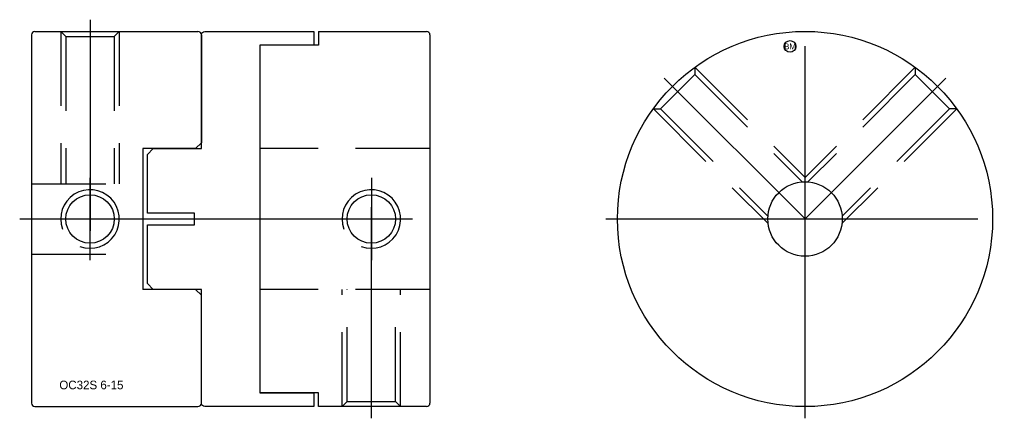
# Model space of a CAD drawing. Extents: x -11.9 to 72.1, y 21 to 55.
import ezdxf
from ezdxf.enums import TextEntityAlignment as Align

# ---------------------------------------------------------------- set-up
doc = ezdxf.new("R2010")
doc.units = 0
doc.header["$MEASUREMENT"] = 0
doc.linetypes.add('CENTER', pattern=[50.8, 31.75, -6.35, 6.35, -6.35])
doc.linetypes.add('HIDDEN', pattern=[9.525, 6.35, -3.175])
doc.layers.get('0').update_dxf_attribs({"linetype": 'CONTINUOUS'})
for name, color, linetype in [('BOM', 6, 'CONTINUOUS'), ('CENTER', 1, 'CENTER'), ('HIDDEN', 2, 'HIDDEN'), ('THIN', 3, 'CONTINUOUS')]:
    doc.layers.add(name, color=color, linetype=linetype)

# ---------------------------------------------------------------- blocks, each defined once
blk = doc.blocks.new('MCLBM2')
blk.add_circle((0, 0), 0.5)
blk.add_text('BM', height=0.5).set_placement((0, 0), align=Align.MIDDLE)
at = {"flags": 1}
for tag, p in [('NAME', (0, -1)), ('ENAME', (0, -2)), ('SPEC', (0, -3)), ('MATERIAL', (0, -4)), ('QTY', (0, -5)), ('WEIGHT', (0, -6)), ('PRICE', (0, -7)), ('REMARK', (0, -8)), ('USER1', (0, -9)), ('USER2', (0, -10)), ('USER3', (0, -11)), ('USER4', (0, -12)), ('USER5', (0, -13)), ('USER6', (0, -14))]:
    blk.add_attdef(tag, p, '', height=0.5, dxfattribs=at)

msp = doc.modelspace()

# ---------------------------------------------------------------- linework, layer by layer
for p, q in [((-10.592, 54.039), (3.308, 54.039)), ((13.608, 54.039), (13.608, 52.869)), ((13.608, 54.039), (22.808, 54.039)), ((-10.892, 53.739), (-10.892, 22.339)), ((3.608, 53.739), (3.608, 44.539)), ((23.108, 53.739), (23.108, 22.339)), ((13.608, 52.869), (8.608, 52.869)), ((8.608, 52.869), (8.608, 23.209)), ((3.608, 44.539), (3.108, 44.039)), ((3.108, 44.039), (-1.392, 44.039)), ((-1.392, 44.039), (-1.392, 32.039)), ((3.108, 32.039), (-1.392, 32.039)), ((3.608, 31.539), (3.108, 32.039)), ((3.608, 22.339), (3.608, 31.539)), ((13.608, 23.209), (8.608, 23.209)), ((13.608, 22.039), (13.608, 23.209)), ((-10.592, 22.039), (3.308, 22.039)), ((22.808, 22.039), (13.608, 22.039))]:
    msp.add_line(p, q)
msp.add_lwpolyline([(3.008, 38.549), (-0.992, 38.549), (-0.992, 43.539), (-0.492, 44.039), (3.608, 44.039), (3.608, 53.739, -0.414214), (3.908, 54.039), (13.208, 54.039), (13.208, 52.869), (8.608, 52.869), (8.608, 23.209), (13.208, 23.209), (13.208, 22.039), (3.908, 22.039, -0.414214), (3.608, 22.339), (3.608, 32.039), (-0.492, 32.039), (-0.992, 32.539), (-0.992, 37.529), (3.008, 37.529)], format="xyb", close=True)
for centre, radius in [((55.108, 38.039), 16), ((55.108, 38.039), 3.175), ((-5.892, 38.039), 2.067), ((18.108, 38.039), 2.067)]:
    msp.add_circle(centre, radius)
for centre, start, end in [((-10.592, 53.739), 90, 180), ((3.308, 53.739), 0, 90), ((22.808, 53.739), 0, 90), ((-10.592, 22.339), 180, 270), ((3.308, 22.339), 270, 0), ((22.808, 22.339), 270, 0)]:
    msp.add_arc(centre, 0.3, start, end)
at = {"layer": 'CENTER'}
for p, q in [((-5.892, 55.039), (-5.892, 37.039)), ((55.108, 21.039), (55.108, 55.039)), ((55.108, 38.039), (43.088, 50.06)), ((-5.892, 34.539), (-5.892, 41.539)), ((-11.892, 38.039), (24.108, 38.039)), ((-9.392, 38.039), (-2.392, 38.039)), ((38.108, 38.039), (72.108, 38.039))]:
    msp.add_line(p, q, dxfattribs=at)
at = {"layer": 'CENTER', "extrusion": (1.22461e-16, -2.99932e-32, -1)}
msp.add_line((55.108, 38.039), (67.129, 50.06), dxfattribs=at)
at = {"layer": 'CENTER', "extrusion": (-2.99932e-32, -1.22461e-16, -1)}
for p, q in [((18.108, 41.539), (18.108, 34.539)), ((18.108, 21.039), (18.108, 39.039)), ((14.608, 38.039), (21.608, 38.039))]:
    msp.add_line(p, q, dxfattribs=at)
at = {"layer": 'HIDDEN'}
for p, q in [((-8.392, 54.039), (-8.392, 41.039)), ((-8.392, 54.039), (-7.959, 53.606)), ((-3.392, 54.039), (-3.825, 53.606)), ((-3.392, 54.039), (-3.392, 41.039)), ((-7.959, 53.606), (-3.825, 53.606)), ((-7.959, 53.606), (-7.959, 41.039)), ((-3.825, 53.606), (-3.825, 41.039)), ((45.701, 50.981), (55.108, 41.574)), ((45.701, 50.981), (45.701, 50.369)), ((42.778, 47.446), (45.701, 50.369)), ((45.701, 50.369), (54.866, 41.205)), ((42.166, 47.446), (51.957, 37.655)), ((42.166, 47.446), (42.778, 47.446)), ((42.778, 47.446), (51.943, 38.281)), ((23.108, 44.039), (8.608, 44.039)), ((-10.892, 41.039), (-1.392, 41.039)), ((-10.892, 35.039), (-1.392, 35.039)), ((23.108, 32.039), (8.608, 32.039))]:
    msp.add_line(p, q, dxfattribs=at)
at = {"layer": 'HIDDEN', "extrusion": (1.22461e-16, -2.99932e-32, -1)}
for p, q in [((64.515, 50.981), (55.108, 41.574)), ((64.515, 50.981), (64.515, 50.369)), ((64.515, 50.369), (55.351, 41.205)), ((67.438, 47.446), (64.515, 50.369)), ((68.051, 47.446), (58.26, 37.655)), ((67.438, 47.446), (58.274, 38.281)), ((68.051, 47.446), (67.438, 47.446))]:
    msp.add_line(p, q, dxfattribs=at)
at = {"layer": 'HIDDEN', "extrusion": (-2.99932e-32, -1.22461e-16, -1)}
for p, q in [((15.608, 22.039), (15.608, 32.039)), ((16.041, 22.472), (16.041, 32.039)), ((20.175, 22.472), (20.175, 32.039)), ((20.608, 22.039), (20.608, 32.039)), ((15.608, 22.039), (16.041, 22.472)), ((16.041, 22.472), (20.175, 22.472)), ((20.608, 22.039), (20.175, 22.472))]:
    msp.add_line(p, q, dxfattribs=at)
at = {"layer": 'THIN'}
for centre in [(-5.892, 38.039), (18.108, 38.039)]:
    msp.add_arc(centre, 2.5, 250, 200, dxfattribs=at)

# ---------------------------------------------------------------- block references
at = {"layer": 'BOM'}
msp.add_blockref('MCLBM2', (53.828, 52.759), dxfattribs=at)

# ---------------------------------------------------------------- texts
msp.add_text('OC32S 6-15', height=0.736).set_placement((-8.51, 23.514))

doc.saveas('drawing.dxf')
